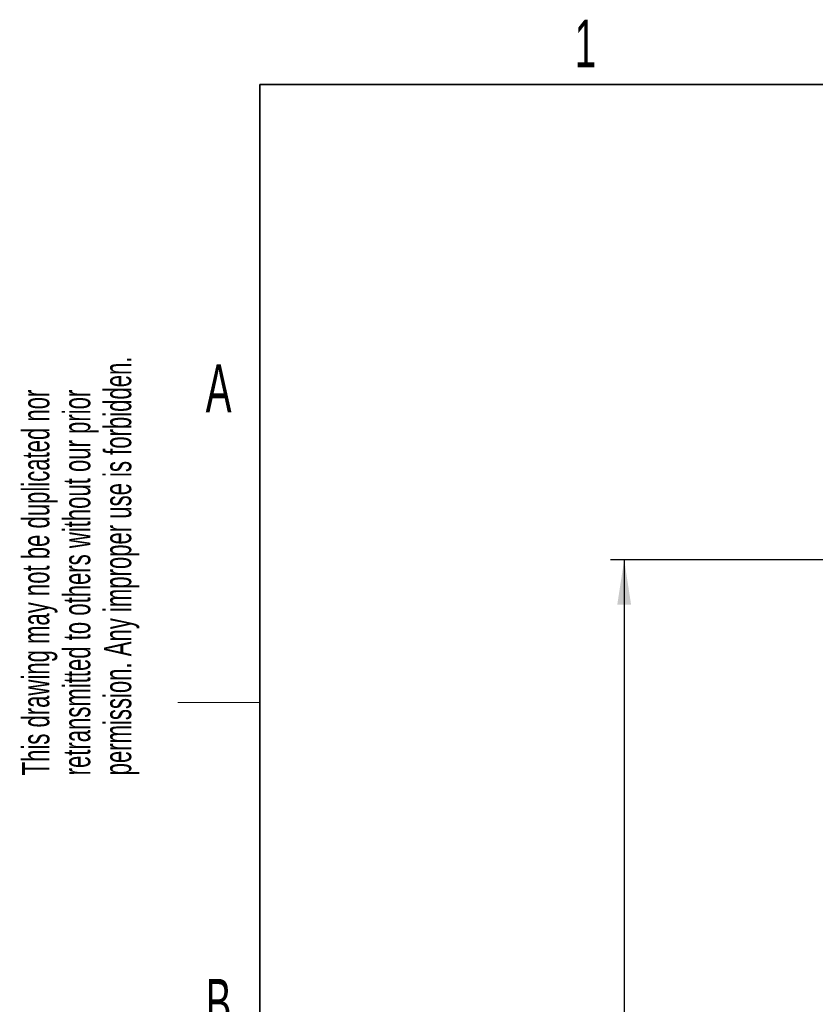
# Model space of a CAD drawing. Header units: millimetres. Extents: x 5 to 418, y 2 to 292.
# Tile 44 of 74: x 8 to 67, y 215 to 287. Entities that reach past the tile are written whole.
import ezdxf

# ---------------------------------------------------------------- set-up
doc = ezdxf.new("R2010")
doc.units = ezdxf.units.MM
doc.layers.add('SLD-0', color=7, linetype='Continuous')
doc.styles.add('SLDTEXTSTYLE0', font='TXT', dxfattribs={"width": 0.605})
doc.dimstyles.new('SLDDIMSTYLE0', dxfattribs={"dimtxt": 3.5, "dimasz": 3.302, "dimexe": 0, "dimexo": 0.0625, "dimgap": 0.875, "dimtad": 1, "dimlfac": 6, "dimrnd": 1e-09, "dimzin": 12, "dimdsep": 46, "dimtxsty": 'SLDTEXTSTYLE0', "dimsah": 1, "dimcen": 0.09, "dimadec": 0, "dimazin": 3, "dimtfac": 1, "dimtofl": 0, "dimtmove": 0, "dimatfit": 3, "dimfxl": 1, "dimfrac": 2, "dimtolj": 1, "dimtzin": 12, "dimarcsym": 0})

# ---------------------------------------------------------------- blocks, each defined once
blk = doc.blocks.new('_D_8')
at = {"layer": 'SLD-0', "color": 7}
for p, q in [((68.803, 247.7), (51.697, 247.7)), ((52.697, 247.7), (52.697, 101.867)), ((68.305, 101.867), (51.697, 101.867))]:
    blk.add_line(p, q, dxfattribs=at)
for points in [[(52.697, 247.7), (52.189, 244.398), (53.205, 244.398)], [(52.697, 101.867), (53.205, 105.169), (52.189, 105.169)]]:
    blk.add_solid(points, dxfattribs=at)
at = {"layer": 'SLD-0', "color": 7, "insert": (48.186, 170.773), "char_height": 3.5, "attachment_point": 1, "rotation": 90, "style": 'SLDTEXTSTYLE0'}
blk.add_mtext('875', dxfattribs=at)

msp = doc.modelspace()

# ---------------------------------------------------------------- linework, layer by layer
at = {"layer": 'SLD-0', "lineweight": 35}
for p, q in [((408, 282.5), (26, 282.5)), ((26, 282.5), (26, 12))]:
    msp.add_line(p, q, dxfattribs=at)
at = {"layer": 'SLD-0', "lineweight": 18}
msp.add_line((20, 237.25), (26, 237.25), dxfattribs=at)

# ---------------------------------------------------------------- texts
at = {"layer": 'SLD-0', "char_height": 3.5, "attachment_point": 2, "style": 'SLDTEXTSTYLE0'}
for s, insert in [('1', (49.8527, 287.243)), ('A', (22.9816, 262.0011)), ('B', (22.9816, 217.0011))]:
    msp.add_mtext(s, dxfattribs=dict(at, insert=insert))
at = {"layer": 'SLD-0', "char_height": 2, "attachment_point": 1, "rotation": 90, "style": 'SLDTEXTSTYLE0'}
for s, insert in [('permission. Any improper use is forbidden.', (14.5783, 231.9088)), ('retransmitted to others without our prior', (11.5783, 231.9088)), ('This drawing may not be duplicated nor', (8.5783, 231.9088))]:
    msp.add_mtext(s, dxfattribs=dict(at, insert=insert))

# ---------------------------------------------------------------- dimensions: what is measured, and where the dimension line sits
at = {"layer": 'SLD-0', "color": 7}
dim = msp.add_linear_dim(base=(52.6974, 101.8669), p1=(68.803, 247.7002), p2=(68.3055, 101.8669), angle=90, dimstyle='SLDDIMSTYLE0', dxfattribs=at)
dim.commit()
dim.dimension.update_dxf_attribs({"geometry": '_D_8', "text_midpoint": (52.6974, 174.7836), "dimtype": 160})

doc.saveas('drawing.dxf')
